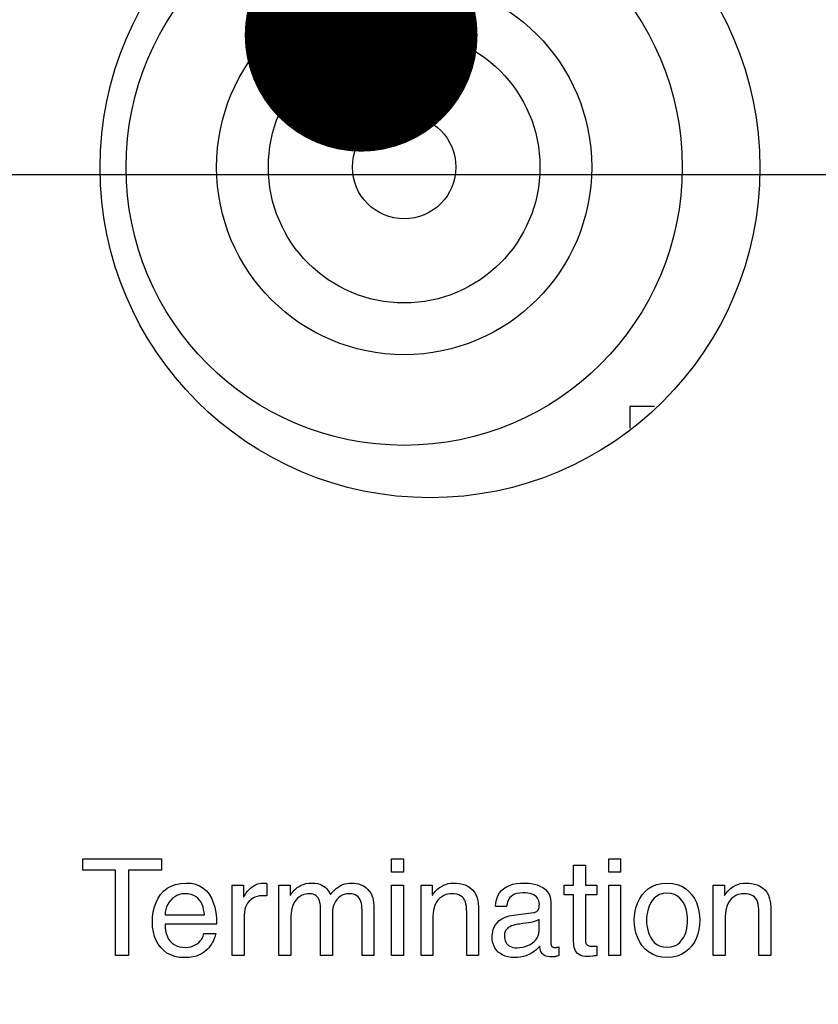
# Model space of a CAD drawing. Header units: inches. Extents: x 0 to 34, y 0 to 22.
# Tile 21 of 39: x 12.815 to 13.432, y 17.545 to 18.306. Entities that reach past the tile are written whole.
import ezdxf

# ---------------------------------------------------------------- set-up
doc = ezdxf.new("R2010")
doc.units = ezdxf.units.IN
doc.header["$LTSCALE"] = 1.87
doc.header["$MEASUREMENT"] = 0
doc.layers.get('0').update_dxf_attribs({"linetype": 'CONTINUOUS'})
for name, color, linetype in [('02___PRT_ALL_AXES', 7, 'CONTINUOUS'), ('DATUMCURVES', 7, 'CONTINUOUS'), ('DETAIL', 7, 'CONTINUOUS'), ('DIMENSIONS', 7, 'CONTINUOUS'), ('ECAD_L_2_0403HQ_IND-3_7NH-1_8A', 7, 'CONTINUOUS')]:
    doc.layers.add(name, color=color, linetype=linetype)
doc.styles.get("Standard").update_dxf_attribs({"font": 'txt', "width": 0.8})
doc.dimstyles.new('DIMSTYLE_1', dxfattribs={"dimtxt": 0.125, "dimasz": 0.18, "dimexe": 0.18, "dimexo": 0.0625, "dimgap": 0.09, "dimtad": 0, "dimtih": 1, "dimtoh": 1, "dimzin": 4, "dimdsep": 46, "dimtxsty": 'STANDARD', "dimblk": '_FILLED', "dimblk1": '_FILLED', "dimblk2": '_FILLED', "dimcen": 0.09, "dimadec": 0, "dimazin": 0, "dimtfac": 1, "dimtofl": 0, "dimtmove": 0, "dimatfit": 3, "dimldrblk": '_FILLED', "dimfxl": 1, "dimtolj": 1, "dimtzin": 4, "dimarcsym": 0})
doc.dimstyles.get("Standard").update_dxf_attribs({"dimtxt": 0.125, "dimasz": 0.18, "dimexe": 0.18, "dimexo": 0.0625, "dimgap": 0.09, "dimtad": 0, "dimtih": 1, "dimtoh": 1, "dimdec": 3, "dimzin": 4, "dimdsep": 46, "dimtxsty": 'STANDARD', "dimblk": '_FILLED', "dimblk1": '_FILLED', "dimblk2": '_FILLED', "dimcen": 0.09, "dimadec": 0, "dimazin": 0, "dimtol": 1, "dimtp": 0.01, "dimtm": 0.01, "dimtfac": 1, "dimtdec": 3, "dimtofl": 0, "dimtmove": 0, "dimatfit": 3, "dimldrblk": '_FILLED', "dimfxl": 1, "dimtolj": 1, "dimtzin": 4, "dimarcsym": 0})

# ---------------------------------------------------------------- blocks, each defined once
blk = doc.blocks.new('*D15')
at = {"layer": 'DIMENSIONS', "color": 2, "linetype": 'CONTINUOUS'}
blk.add_line((13.56837, 18.18565), (11.17706, 18.18565), dxfattribs=at)
at = {"layer": 'DIMENSIONS', "color": 2, "linetype": 'CONTINUOUS', "insert": (10.91456, 18.24815), "char_height": 0.125, "width": 0.6, "attachment_point": 3, "line_spacing_factor": 0.9}
blk.add_mtext('1.18\\P[29.9]', dxfattribs=at)
blk = doc.blocks.new('_FILLED')
at = {"color": 0, "linetype": 'BYBLOCK'}
blk.add_solid([(0, 0), (-1, 0.1736), (-1, -0.1736)], dxfattribs=at)
blk = doc.blocks.new('*D17')
at = {"layer": 'DIMENSIONS', "color": 2, "linetype": 'CONTINUOUS'}
blk.add_line((13.7377, 16.35115), (11.17706, 16.35115), dxfattribs=at)
at = {"layer": 'DIMENSIONS', "color": 2, "linetype": 'CONTINUOUS', "insert": (10.91456, 16.41365), "char_height": 0.125, "width": 0.6, "attachment_point": 3, "line_spacing_factor": 0.9}
blk.add_mtext('3.01\\P[76.5]', dxfattribs=at)

msp = doc.modelspace()

# ---------------------------------------------------------------- linework, layer by layer
at = {"color": 7, "linetype": 'CONTINUOUS'}
for radius in [0.105, 0.04]:
    msp.add_circle((13.1123, 18.19165), radius, dxfattribs=at)
at = {"layer": '02___PRT_ALL_AXES', "color": 7, "linetype": 'CONTINUOUS'}
for centre, radius in [((13.1323, 18.19115), 0.255), ((13.1123, 18.19165), 0.215), ((13.1123, 18.19165), 0.145)]:
    msp.add_circle(centre, radius, dxfattribs=at)
at = {"layer": 'DATUMCURVES', "color": 40, "linetype": 'CONTINUOUS'}
for p, q in [((12.86383, 17.6483), (12.86383, 17.65727)), ((12.86383, 17.65727), (12.92462, 17.65727)), ((12.92462, 17.65727), (12.92462, 17.6483)), ((13.10248, 17.64684), (13.10248, 17.65727)), ((13.10248, 17.65727), (13.11166, 17.65727)), ((13.11166, 17.65727), (13.11166, 17.64684)), ((13.27039, 17.64684), (13.27039, 17.65727)), ((13.27039, 17.65727), (13.27957, 17.65727)), ((13.27957, 17.65727), (13.27957, 17.64684)), ((13.24331, 17.63694), (13.24331, 17.65216)), ((13.24331, 17.65216), (13.25249, 17.65216)), ((13.25249, 17.65216), (13.25249, 17.63694)), ((12.88917, 17.6483), (12.86383, 17.6483)), ((12.88917, 17.5824), (12.88917, 17.6483)), ((12.89929, 17.6483), (12.89929, 17.5824)), ((12.92462, 17.6483), (12.89929, 17.6483)), ((13.11166, 17.64684), (13.10248, 17.64684)), ((13.27957, 17.64684), (13.27039, 17.64684)), ((12.92635, 17.63222), (12.92906, 17.63439)), ((12.92906, 17.63439), (12.93216, 17.63614)), ((12.93216, 17.63614), (12.93566, 17.63743)), ((12.93566, 17.63743), (12.93956, 17.63823)), ((12.93956, 17.63823), (12.94386, 17.6385)), ((12.94386, 17.6385), (12.94763, 17.63825)), ((12.94763, 17.63825), (12.95107, 17.63749)), ((12.95107, 17.63749), (12.95417, 17.63625)), ((12.95417, 17.63625), (12.95694, 17.63454)), ((12.95694, 17.63454), (12.95938, 17.6324)), ((12.97947, 17.5824), (12.97947, 17.63694)), ((12.97947, 17.63694), (12.98812, 17.63694)), ((12.98812, 17.63694), (12.98812, 17.62786)), ((12.9924, 17.63345), (12.99356, 17.63457)), ((12.99356, 17.63457), (12.99478, 17.63557)), ((12.99478, 17.63557), (12.99607, 17.63643)), ((12.99607, 17.63643), (12.99744, 17.63716)), ((12.99744, 17.63716), (12.99887, 17.63774)), ((12.99887, 17.63774), (13.00039, 17.63816)), ((13.00039, 17.63816), (13.00198, 17.63842)), ((13.00198, 17.63842), (13.00366, 17.6385)), ((13.00366, 17.6385), (13.00393, 17.6385)), ((13.00393, 17.6385), (13.00418, 17.63849)), ((13.00418, 17.63849), (13.00441, 17.63848)), ((13.00441, 17.63848), (13.00463, 17.63847)), ((13.00463, 17.63847), (13.00482, 17.63845)), ((13.00482, 17.63845), (13.00501, 17.63842)), ((13.00501, 17.63842), (13.00519, 17.6384)), ((13.00519, 17.6384), (13.00536, 17.63836)), ((13.00536, 17.63836), (13.00553, 17.63833)), ((13.00553, 17.63833), (13.0057, 17.63828)), ((13.0057, 17.63828), (13.00587, 17.63824)), ((13.00587, 17.63824), (13.00605, 17.63819)), ((13.00605, 17.63819), (13.00605, 17.6287)), ((13.0155, 17.5824), (13.0155, 17.63694)), ((13.0155, 17.63694), (13.02416, 17.63694)), ((13.02416, 17.63694), (13.02416, 17.62922)), ((13.02734, 17.63293), (13.02843, 17.63395)), ((13.02843, 17.63395), (13.02967, 17.63496)), ((13.02967, 17.63496), (13.03108, 17.6359)), ((13.03108, 17.6359), (13.03266, 17.63675)), ((13.03266, 17.63675), (13.03441, 17.63746)), ((13.03441, 17.63746), (13.03636, 17.63802)), ((13.03636, 17.63802), (13.0385, 17.63838)), ((13.0385, 17.63838), (13.04084, 17.6385)), ((13.04084, 17.6385), (13.04316, 17.63838)), ((13.04316, 17.63838), (13.04521, 17.63805)), ((13.04521, 17.63805), (13.04702, 17.63753)), ((13.04702, 17.63753), (13.04861, 17.63685)), ((13.04861, 17.63685), (13.04999, 17.63606)), ((13.04999, 17.63606), (13.05118, 17.63517)), ((13.05118, 17.63517), (13.0522, 17.63421)), ((13.0522, 17.63421), (13.05306, 17.63323)), ((13.05869, 17.63318), (13.05982, 17.63421)), ((13.05982, 17.63421), (13.061, 17.63515)), ((13.061, 17.63515), (13.06223, 17.63599)), ((13.06223, 17.63599), (13.06354, 17.63672)), ((13.06354, 17.63672), (13.06496, 17.63734)), ((13.06496, 17.63734), (13.06649, 17.63784)), ((13.06649, 17.63784), (13.06817, 17.6382)), ((13.06817, 17.6382), (13.07, 17.63843)), ((13.07, 17.63843), (13.07202, 17.6385)), ((13.07202, 17.6385), (13.07358, 17.63843)), ((13.07358, 17.63843), (13.0753, 17.63821)), ((13.0753, 17.63821), (13.07712, 17.63779)), ((13.07712, 17.63779), (13.07899, 17.63715)), ((13.07899, 17.63715), (13.08086, 17.63626)), ((13.08086, 17.63626), (13.08265, 17.63507)), ((13.08265, 17.63507), (13.08433, 17.63357)), ((13.10248, 17.5824), (13.10248, 17.63694)), ((13.10248, 17.63694), (13.11166, 17.63694)), ((13.11166, 17.63694), (13.11166, 17.5824)), ((13.1254, 17.5824), (13.1254, 17.63694)), ((13.1254, 17.63694), (13.13405, 17.63694)), ((13.13405, 17.63694), (13.13405, 17.62922)), ((13.13733, 17.63293), (13.13845, 17.63395)), ((13.13845, 17.63395), (13.13972, 17.63496)), ((13.13972, 17.63496), (13.14115, 17.6359)), ((13.14115, 17.6359), (13.14273, 17.63675)), ((13.14273, 17.63675), (13.14448, 17.63746)), ((13.14448, 17.63746), (13.14639, 17.63802)), ((13.14639, 17.63802), (13.14847, 17.63838)), ((13.14847, 17.63838), (13.15073, 17.6385)), ((13.15073, 17.6385), (13.15288, 17.63843)), ((13.15288, 17.63843), (13.15508, 17.63818)), ((13.15508, 17.63818), (13.15728, 17.63772)), ((13.15728, 17.63772), (13.15943, 17.63703)), ((13.15943, 17.63703), (13.1615, 17.63608)), ((13.1615, 17.63608), (13.16344, 17.63484)), ((13.16344, 17.63484), (13.1652, 17.63327)), ((13.18756, 17.63273), (13.18937, 17.63432)), ((13.18937, 17.63432), (13.19146, 17.63564)), ((13.19146, 17.63564), (13.1938, 17.63669)), ((13.1938, 17.63669), (13.19639, 17.6375)), ((13.19639, 17.6375), (13.19921, 17.63806)), ((13.19921, 17.63806), (13.20226, 17.6384)), ((13.20226, 17.6384), (13.20552, 17.6385)), ((13.20552, 17.6385), (13.20684, 17.63847)), ((13.20684, 17.63847), (13.20854, 17.63835)), ((13.20854, 17.63835), (13.21053, 17.63809)), ((13.21053, 17.63809), (13.21271, 17.63766)), ((13.21271, 17.63766), (13.21499, 17.63702)), ((13.21499, 17.63702), (13.21728, 17.63613)), ((13.21728, 17.63613), (13.21947, 17.63495)), ((13.21947, 17.63495), (13.22148, 17.63343)), ((13.23592, 17.62933), (13.23592, 17.63694)), ((13.23592, 17.63694), (13.24331, 17.63694)), ((13.25249, 17.63694), (13.26125, 17.63694)), ((13.26125, 17.63694), (13.26125, 17.62933)), ((13.27039, 17.5824), (13.27039, 17.63694)), ((13.27039, 17.63694), (13.27957, 17.63694)), ((13.27957, 17.63694), (13.27957, 17.5824)), ((13.29859, 17.63195), (13.30121, 17.63417)), ((13.30121, 17.63417), (13.30422, 17.63599)), ((13.30422, 17.63599), (13.3076, 17.63735)), ((13.3076, 17.63735), (13.31136, 17.63821)), ((13.31136, 17.63821), (13.31552, 17.6385)), ((13.31552, 17.6385), (13.31968, 17.63821)), ((13.31968, 17.63821), (13.32344, 17.63735)), ((13.32344, 17.63735), (13.32683, 17.63599)), ((13.32683, 17.63599), (13.32983, 17.63417)), ((13.32983, 17.63417), (13.33246, 17.63195)), ((13.35123, 17.5824), (13.35123, 17.63694)), ((13.35123, 17.63694), (13.35989, 17.63694)), ((13.35989, 17.63694), (13.35989, 17.62922)), ((13.36316, 17.63293), (13.36428, 17.63395)), ((13.36428, 17.63395), (13.36555, 17.63496)), ((13.36555, 17.63496), (13.36698, 17.6359)), ((13.36698, 17.6359), (13.36857, 17.63675)), ((13.36857, 17.63675), (13.37031, 17.63746)), ((13.37031, 17.63746), (13.37223, 17.63802)), ((13.37223, 17.63802), (13.37431, 17.63838)), ((13.37431, 17.63838), (13.37657, 17.6385)), ((13.37657, 17.6385), (13.37872, 17.63843)), ((13.37872, 17.63843), (13.38091, 17.63818)), ((13.38091, 17.63818), (13.38311, 17.63772)), ((13.38311, 17.63772), (13.38527, 17.63703)), ((13.38527, 17.63703), (13.38734, 17.63608)), ((13.38734, 17.63608), (13.38927, 17.63484)), ((13.38927, 17.63484), (13.39103, 17.63327)), ((12.92047, 17.62353), (12.92206, 17.62676)), ((12.92206, 17.62676), (12.92401, 17.62966)), ((12.92401, 17.62966), (12.92635, 17.63222)), ((12.93333, 17.62671), (12.93188, 17.6253)), ((12.93494, 17.62792), (12.93333, 17.62671)), ((12.93669, 17.62891), (12.93494, 17.62792)), ((12.93856, 17.62964), (12.93669, 17.62891)), ((12.94054, 17.6301), (12.93856, 17.62964)), ((12.94261, 17.63026), (12.94054, 17.6301)), ((12.94524, 17.6301), (12.94261, 17.63026)), ((12.94757, 17.62964), (12.94524, 17.6301)), ((12.94962, 17.62891), (12.94757, 17.62964)), ((12.9514, 17.62792), (12.94962, 17.62891)), ((12.95292, 17.62671), (12.9514, 17.62792)), ((12.95421, 17.6253), (12.95292, 17.62671)), ((12.95938, 17.6324), (12.96149, 17.62984)), ((12.96149, 17.62984), (12.96328, 17.62687)), ((12.96328, 17.62687), (12.96474, 17.62352)), ((12.98812, 17.62786), (12.98833, 17.62786)), ((12.98833, 17.62786), (12.98927, 17.62941)), ((12.98927, 17.62941), (12.99026, 17.63086)), ((12.99026, 17.63086), (12.9913, 17.63221)), ((12.9913, 17.63221), (12.9924, 17.63345)), ((12.99519, 17.62668), (12.99372, 17.62562)), ((12.99682, 17.62754), (12.99519, 17.62668)), ((12.99861, 17.62817), (12.99682, 17.62754)), ((13.00054, 17.62857), (12.99861, 17.62817)), ((13.00261, 17.6287), (13.00054, 17.62857)), ((13.00605, 17.6287), (13.00261, 17.6287)), ((13.02416, 17.62922), (13.02437, 17.62922)), ((13.02437, 17.62922), (13.02492, 17.63002)), ((13.02492, 17.63002), (13.0256, 17.63092)), ((13.0256, 17.63092), (13.0264, 17.6319)), ((13.0264, 17.6319), (13.02734, 17.63293)), ((13.02992, 17.62674), (13.02851, 17.62524)), ((13.03144, 17.62794), (13.02992, 17.62674)), ((13.03302, 17.62885), (13.03144, 17.62794)), ((13.03462, 17.62951), (13.03302, 17.62885)), ((13.03619, 17.62995), (13.03462, 17.62951)), ((13.03769, 17.63019), (13.03619, 17.62995)), ((13.03907, 17.63026), (13.03769, 17.63019)), ((13.04066, 17.63015), (13.03907, 17.63026)), ((13.04206, 17.62983), (13.04066, 17.63015)), ((13.04326, 17.62933), (13.04206, 17.62983)), ((13.0443, 17.62866), (13.04326, 17.62933)), ((13.04517, 17.62785), (13.0443, 17.62866)), ((13.04588, 17.62693), (13.04517, 17.62785)), ((13.04646, 17.62591), (13.04588, 17.62693)), ((13.05306, 17.63323), (13.05379, 17.63225)), ((13.05379, 17.63225), (13.0544, 17.63131)), ((13.0544, 17.63131), (13.05491, 17.63043)), ((13.05491, 17.63043), (13.05533, 17.62964)), ((13.05533, 17.62964), (13.05647, 17.63089)), ((13.05647, 17.63089), (13.05758, 17.63207)), ((13.05758, 17.63207), (13.05869, 17.63318)), ((13.06151, 17.62699), (13.06031, 17.6257)), ((13.06287, 17.6281), (13.06151, 17.62699)), ((13.06436, 17.62901), (13.06287, 17.6281)), ((13.06599, 17.62969), (13.06436, 17.62901)), ((13.06775, 17.63012), (13.06599, 17.62969)), ((13.06962, 17.63026), (13.06775, 17.63012)), ((13.07146, 17.63016), (13.06962, 17.63026)), ((13.07309, 17.62985), (13.07146, 17.63016)), ((13.0745, 17.62935), (13.07309, 17.62985)), ((13.07572, 17.62866), (13.0745, 17.62935)), ((13.07675, 17.6278), (13.07572, 17.62866)), ((13.07761, 17.62677), (13.07675, 17.6278)), ((13.07831, 17.62559), (13.07761, 17.62677)), ((13.08433, 17.63357), (13.08583, 17.63172)), ((13.08583, 17.63172), (13.08709, 17.62949)), ((13.08709, 17.62949), (13.08806, 17.62683)), ((13.08806, 17.62683), (13.08869, 17.62373)), ((13.13405, 17.62922), (13.13426, 17.62922)), ((13.13426, 17.62922), (13.13482, 17.63002)), ((13.13482, 17.63002), (13.13552, 17.63092)), ((13.13552, 17.63092), (13.13635, 17.6319)), ((13.13635, 17.6319), (13.13733, 17.63293)), ((13.13981, 17.62674), (13.1384, 17.62524)), ((13.14133, 17.62794), (13.13981, 17.62674)), ((13.14291, 17.62885), (13.14133, 17.62794)), ((13.14451, 17.62951), (13.14291, 17.62885)), ((13.14608, 17.62995), (13.14451, 17.62951)), ((13.14758, 17.63019), (13.14608, 17.62995)), ((13.14896, 17.63026), (13.14758, 17.63019)), ((13.15107, 17.63016), (13.14896, 17.63026)), ((13.15294, 17.62986), (13.15107, 17.63016)), ((13.15457, 17.62937), (13.15294, 17.62986)), ((13.15597, 17.62867), (13.15457, 17.62937)), ((13.15717, 17.62777), (13.15597, 17.62867)), ((13.15816, 17.62668), (13.15717, 17.62777)), ((13.15897, 17.62539), (13.15816, 17.62668)), ((13.1652, 17.63327), (13.16675, 17.63135)), ((13.16675, 17.63135), (13.16802, 17.62904)), ((13.16802, 17.62904), (13.16899, 17.62632)), ((13.16899, 17.62632), (13.1696, 17.62316)), ((13.18327, 17.62346), (13.18388, 17.62623)), ((13.18388, 17.62623), (13.1848, 17.62869)), ((13.1848, 17.62869), (13.18604, 17.63086)), ((13.18604, 17.63086), (13.18756, 17.63273)), ((13.19325, 17.62609), (13.19265, 17.62494)), ((13.19403, 17.62719), (13.19325, 17.62609)), ((13.19501, 17.62819), (13.19403, 17.62719)), ((13.19622, 17.62908), (13.19501, 17.62819)), ((13.19769, 17.62983), (13.19622, 17.62908)), ((13.19946, 17.6304), (13.19769, 17.62983)), ((13.20154, 17.63076), (13.19946, 17.6304)), ((13.20396, 17.63089), (13.20154, 17.63076)), ((13.20603, 17.63082), (13.20396, 17.63089)), ((13.20792, 17.63063), (13.20603, 17.63082)), ((13.20962, 17.63031), (13.20792, 17.63063)), ((13.21113, 17.62986), (13.20962, 17.63031)), ((13.21247, 17.6293), (13.21113, 17.62986)), ((13.21362, 17.62861), (13.21247, 17.6293)), ((13.21459, 17.6278), (13.21362, 17.62861)), ((13.21538, 17.62687), (13.21459, 17.6278)), ((13.216, 17.62583), (13.21538, 17.62687)), ((13.22148, 17.63343), (13.22321, 17.63155)), ((13.22321, 17.63155), (13.22456, 17.62926)), ((13.22456, 17.62926), (13.22544, 17.62651)), ((13.22544, 17.62651), (13.22575, 17.62328)), ((13.24331, 17.62933), (13.23592, 17.62933)), ((13.24331, 17.59335), (13.24331, 17.62933)), ((13.25249, 17.62933), (13.25249, 17.59387)), ((13.26125, 17.62933), (13.25249, 17.62933)), ((13.29288, 17.62344), (13.29443, 17.62654)), ((13.29443, 17.62654), (13.29632, 17.62939)), ((13.29632, 17.62939), (13.29859, 17.63195)), ((13.30557, 17.62679), (13.30397, 17.62495)), ((13.3075, 17.62834), (13.30557, 17.62679)), ((13.30979, 17.62954), (13.3075, 17.62834)), ((13.31245, 17.6303), (13.30979, 17.62954)), ((13.31552, 17.63058), (13.31245, 17.6303)), ((13.31859, 17.6303), (13.31552, 17.63058)), ((13.32126, 17.62954), (13.31859, 17.6303)), ((13.32354, 17.62834), (13.32126, 17.62954)), ((13.32547, 17.62679), (13.32354, 17.62834)), ((13.32707, 17.62495), (13.32547, 17.62679)), ((13.33246, 17.63195), (13.33472, 17.62939)), ((13.33472, 17.62939), (13.33662, 17.62654)), ((13.33662, 17.62654), (13.33816, 17.62344)), ((13.35989, 17.62922), (13.36009, 17.62922)), ((13.36009, 17.62922), (13.36065, 17.63002)), ((13.36065, 17.63002), (13.36135, 17.63092)), ((13.36135, 17.63092), (13.36218, 17.6319)), ((13.36218, 17.6319), (13.36316, 17.63293)), ((13.36565, 17.62674), (13.36424, 17.62524)), ((13.36717, 17.62794), (13.36565, 17.62674)), ((13.36875, 17.62885), (13.36717, 17.62794)), ((13.37035, 17.62951), (13.36875, 17.62885)), ((13.37192, 17.62995), (13.37035, 17.62951)), ((13.37342, 17.63019), (13.37192, 17.62995)), ((13.37479, 17.63026), (13.37342, 17.63019)), ((13.37691, 17.63016), (13.37479, 17.63026)), ((13.37877, 17.62986), (13.37691, 17.63016)), ((13.3804, 17.62937), (13.37877, 17.62986)), ((13.38181, 17.62867), (13.3804, 17.62937)), ((13.383, 17.62777), (13.38181, 17.62867)), ((13.384, 17.62668), (13.383, 17.62777)), ((13.3848, 17.62539), (13.384, 17.62668)), ((13.39103, 17.63327), (13.39258, 17.63135)), ((13.39258, 17.63135), (13.39385, 17.62904)), ((13.39385, 17.62904), (13.39482, 17.62632)), ((13.39482, 17.62632), (13.39543, 17.62316)), ((12.91838, 17.61627), (12.91924, 17.62003)), ((12.91924, 17.62003), (12.92047, 17.62353)), ((12.92867, 17.6201), (12.92803, 17.61814)), ((12.92954, 17.62197), (12.92867, 17.6201)), ((12.93061, 17.62371), (12.92954, 17.62197)), ((12.93188, 17.6253), (12.93061, 17.62371)), ((12.95527, 17.62371), (12.95421, 17.6253)), ((12.95613, 17.62197), (12.95527, 17.62371)), ((12.9568, 17.6201), (12.95613, 17.62197)), ((12.9573, 17.61814), (12.9568, 17.6201)), ((12.96474, 17.62352), (12.96587, 17.61981)), ((12.96587, 17.61981), (12.96668, 17.61575)), ((12.98962, 17.61973), (12.98908, 17.61794)), ((12.99036, 17.62141), (12.98962, 17.61973)), ((12.9913, 17.62297), (12.99036, 17.62141)), ((12.99242, 17.62438), (12.9913, 17.62297)), ((12.99372, 17.62562), (12.99242, 17.62438)), ((13.02538, 17.61861), (13.02486, 17.61559)), ((13.0262, 17.6212), (13.02538, 17.61861)), ((13.02725, 17.62341), (13.0262, 17.6212)), ((13.02851, 17.62524), (13.02725, 17.62341)), ((13.04691, 17.62481), (13.04646, 17.62591)), ((13.04723, 17.62367), (13.04691, 17.62481)), ((13.04745, 17.62249), (13.04723, 17.62367)), ((13.04758, 17.62131), (13.04745, 17.62249)), ((13.04762, 17.62015), (13.04758, 17.62131)), ((13.04762, 17.5824), (13.04762, 17.62015)), ((13.05721, 17.61928), (13.0569, 17.61749)), ((13.05771, 17.62103), (13.05721, 17.61928)), ((13.0584, 17.6227), (13.05771, 17.62103)), ((13.05927, 17.62426), (13.0584, 17.6227)), ((13.06031, 17.6257), (13.05927, 17.62426)), ((13.07885, 17.62426), (13.07831, 17.62559)), ((13.07925, 17.62279), (13.07885, 17.62426)), ((13.07953, 17.62119), (13.07925, 17.62279)), ((13.07968, 17.61947), (13.07953, 17.62119)), ((13.07973, 17.61765), (13.07968, 17.61947)), ((13.08869, 17.62373), (13.08891, 17.62015)), ((13.08891, 17.62015), (13.08891, 17.5824)), ((13.13528, 17.61861), (13.13476, 17.61559)), ((13.13609, 17.6212), (13.13528, 17.61861)), ((13.13714, 17.62341), (13.13609, 17.6212)), ((13.1384, 17.62524), (13.13714, 17.62341)), ((13.1596, 17.6239), (13.15897, 17.62539)), ((13.16008, 17.62222), (13.1596, 17.6239)), ((13.1604, 17.62033), (13.16008, 17.62222)), ((13.16058, 17.61826), (13.1604, 17.62033)), ((13.1696, 17.62316), (13.16982, 17.61952)), ((13.16982, 17.61952), (13.16982, 17.5824)), ((13.183, 17.62036), (13.18327, 17.62346)), ((13.19145, 17.62036), (13.183, 17.62036)), ((13.19163, 17.62144), (13.19145, 17.62036)), ((13.19187, 17.62259), (13.19163, 17.62144)), ((13.1922, 17.62376), (13.19187, 17.62259)), ((13.19265, 17.62494), (13.1922, 17.62376)), ((13.21644, 17.62468), (13.216, 17.62583)), ((13.21603, 17.61799), (13.21634, 17.61876)), ((13.21634, 17.61876), (13.21658, 17.61968)), ((13.2167, 17.62341), (13.21644, 17.62468)), ((13.21658, 17.61968), (13.21673, 17.62077)), ((13.21679, 17.62203), (13.2167, 17.62341)), ((13.21673, 17.62077), (13.21679, 17.62203)), ((13.22575, 17.62328), (13.22575, 17.59189)), ((13.29085, 17.61674), (13.29169, 17.62016)), ((13.29169, 17.62016), (13.29288, 17.62344)), ((13.30164, 17.62067), (13.30086, 17.61837)), ((13.30267, 17.62289), (13.30164, 17.62067)), ((13.30397, 17.62495), (13.30267, 17.62289)), ((13.32837, 17.62289), (13.32707, 17.62495)), ((13.3294, 17.62067), (13.32837, 17.62289)), ((13.33018, 17.61837), (13.3294, 17.62067)), ((13.33816, 17.62344), (13.33935, 17.62016)), ((13.33935, 17.62016), (13.34019, 17.61674)), ((13.36111, 17.61861), (13.36059, 17.61559)), ((13.36192, 17.6212), (13.36111, 17.61861)), ((13.36298, 17.62341), (13.36192, 17.6212)), ((13.36424, 17.62524), (13.36298, 17.62341)), ((13.38544, 17.6239), (13.3848, 17.62539)), ((13.38591, 17.62222), (13.38544, 17.6239)), ((13.38623, 17.62033), (13.38591, 17.62222)), ((13.38641, 17.61826), (13.38623, 17.62033)), ((13.39543, 17.62316), (13.39565, 17.61952)), ((13.39565, 17.61952), (13.39565, 17.5824)), ((12.91769, 17.60816), (12.91786, 17.61231)), ((12.91786, 17.61231), (12.91838, 17.61627)), ((12.92763, 17.61609), (12.92749, 17.614)), ((12.92749, 17.614), (12.95783, 17.614)), ((12.92803, 17.61814), (12.92763, 17.61609)), ((12.95764, 17.61609), (12.9573, 17.61814)), ((12.95783, 17.614), (12.95764, 17.61609)), ((12.96668, 17.61575), (12.96716, 17.61138)), ((12.96716, 17.61138), (12.96732, 17.6067)), ((12.98875, 17.61605), (12.98864, 17.6141)), ((12.98864, 17.6141), (12.98864, 17.5824)), ((12.98908, 17.61794), (12.98875, 17.61605)), ((13.02486, 17.61559), (13.02468, 17.61212)), ((13.02468, 17.61212), (13.02468, 17.5824)), ((13.0569, 17.61749), (13.05679, 17.61567)), ((13.05679, 17.61567), (13.05679, 17.5824)), ((13.07973, 17.5824), (13.07973, 17.61765)), ((13.13476, 17.61559), (13.13457, 17.61212)), ((13.13457, 17.61212), (13.13457, 17.5824)), ((13.16064, 17.61598), (13.16058, 17.61826)), ((13.16064, 17.5824), (13.16064, 17.61598)), ((13.1858, 17.60944), (13.18785, 17.61087)), ((13.18785, 17.61087), (13.19035, 17.61209)), ((13.19035, 17.61209), (13.19334, 17.61305)), ((13.19334, 17.61305), (13.19687, 17.61369)), ((13.19687, 17.61369), (13.21255, 17.61563)), ((13.21255, 17.61563), (13.21311, 17.61574)), ((13.21311, 17.61574), (13.21366, 17.6159)), ((13.21366, 17.6159), (13.21421, 17.61613)), ((13.21421, 17.61613), (13.21473, 17.61644)), ((13.21473, 17.61644), (13.21521, 17.61684)), ((13.21521, 17.61684), (13.21565, 17.61735)), ((13.21565, 17.61735), (13.21603, 17.61799)), ((13.29018, 17.60972), (13.29035, 17.61325)), ((13.29035, 17.61325), (13.29085, 17.61674)), ((13.29973, 17.61167), (13.29967, 17.60972)), ((13.29993, 17.6138), (13.29973, 17.61167)), ((13.3003, 17.61606), (13.29993, 17.6138)), ((13.30086, 17.61837), (13.3003, 17.61606)), ((13.33074, 17.61606), (13.33018, 17.61837)), ((13.33111, 17.6138), (13.33074, 17.61606)), ((13.33131, 17.61167), (13.33111, 17.6138)), ((13.33137, 17.60972), (13.33131, 17.61167)), ((13.34019, 17.61674), (13.34069, 17.61325)), ((13.34069, 17.61325), (13.34086, 17.60972)), ((13.36059, 17.61559), (13.36041, 17.61212)), ((13.36041, 17.61212), (13.36041, 17.5824)), ((13.38647, 17.61598), (13.38641, 17.61826)), ((13.38647, 17.5824), (13.38647, 17.61598)), ((12.91788, 17.60432), (12.91769, 17.60816)), ((12.91844, 17.60067), (12.91788, 17.60432)), ((12.92749, 17.6067), (12.9276, 17.60396)), ((12.96732, 17.6067), (12.92749, 17.6067)), ((12.9276, 17.60396), (12.92793, 17.60142)), ((13.18121, 17.60264), (13.1819, 17.6044)), ((13.1819, 17.6044), (13.18287, 17.60615)), ((13.18287, 17.60615), (13.18416, 17.60785)), ((13.18416, 17.60785), (13.1858, 17.60944)), ((13.19281, 17.60401), (13.19181, 17.60316)), ((13.19394, 17.60472), (13.19281, 17.60401)), ((13.19516, 17.60529), (13.19394, 17.60472)), ((13.19644, 17.60576), (13.19516, 17.60529)), ((13.19774, 17.60612), (13.19644, 17.60576)), ((13.19904, 17.60641), (13.19774, 17.60612)), ((13.20029, 17.60663), (13.19904, 17.60641)), ((13.20146, 17.6068), (13.20029, 17.60663)), ((13.20412, 17.60716), (13.20146, 17.6068)), ((13.20642, 17.60749), (13.20412, 17.60716)), ((13.20841, 17.6078), (13.20642, 17.60749)), ((13.21011, 17.60809), (13.20841, 17.6078)), ((13.21154, 17.60837), (13.21011, 17.60809)), ((13.21273, 17.60864), (13.21154, 17.60837)), ((13.21372, 17.60891), (13.21273, 17.60864)), ((13.21453, 17.60917), (13.21372, 17.60891)), ((13.2152, 17.60943), (13.21453, 17.60917)), ((13.21574, 17.60969), (13.2152, 17.60943)), ((13.21619, 17.60996), (13.21574, 17.60969)), ((13.21657, 17.61024), (13.21619, 17.60996)), ((13.21657, 17.60128), (13.21657, 17.61024)), ((13.29035, 17.6062), (13.29018, 17.60972)), ((13.29085, 17.6027), (13.29035, 17.6062)), ((13.29967, 17.60972), (13.29973, 17.60778)), ((13.29973, 17.60778), (13.29993, 17.60564)), ((13.29993, 17.60564), (13.3003, 17.60338)), ((13.3003, 17.60338), (13.30086, 17.60107)), ((13.33018, 17.60107), (13.33074, 17.60338)), ((13.33074, 17.60338), (13.33111, 17.60564)), ((13.33111, 17.60564), (13.33131, 17.60778)), ((13.33131, 17.60778), (13.33137, 17.60972)), ((13.34069, 17.6062), (13.34019, 17.6027)), ((13.34086, 17.60972), (13.34069, 17.6062)), ((12.91935, 17.59725), (12.91844, 17.60067)), ((12.92061, 17.59408), (12.91935, 17.59725)), ((12.92793, 17.60142), (12.92849, 17.5991)), ((12.92849, 17.5991), (12.92926, 17.597)), ((12.92926, 17.597), (12.93025, 17.59512)), ((12.95555, 17.59491), (12.9563, 17.59611)), ((12.9563, 17.59611), (12.95687, 17.5973)), ((12.95687, 17.5973), (12.95724, 17.59844)), ((12.95724, 17.59844), (12.95742, 17.5995)), ((12.95742, 17.5995), (12.9666, 17.5995)), ((12.96591, 17.59672), (12.96547, 17.5955)), ((12.96624, 17.59781), (12.96591, 17.59672)), ((12.96647, 17.59875), (12.96624, 17.59781)), ((12.9666, 17.5995), (12.96647, 17.59875)), ((13.18029, 17.59659), (13.18033, 17.59785)), ((13.18044, 17.5943), (13.18029, 17.59659)), ((13.18033, 17.59785), (13.18046, 17.59931)), ((13.18046, 17.59931), (13.18074, 17.60093)), ((13.18074, 17.60093), (13.18121, 17.60264)), ((13.18993, 17.59955), (13.18978, 17.59794)), ((13.18978, 17.59794), (13.18984, 17.59651)), ((13.18984, 17.59651), (13.19004, 17.59518)), ((13.19033, 17.60094), (13.18993, 17.59955)), ((13.19098, 17.60214), (13.19033, 17.60094)), ((13.19181, 17.60316), (13.19098, 17.60214)), ((13.2141, 17.59471), (13.21514, 17.5962)), ((13.21514, 17.5962), (13.21592, 17.59779)), ((13.21592, 17.59779), (13.21641, 17.59949)), ((13.21641, 17.59949), (13.21657, 17.60128)), ((13.29169, 17.59929), (13.29085, 17.6027)), ((13.29288, 17.59601), (13.29169, 17.59929)), ((13.29443, 17.59291), (13.29288, 17.59601)), ((13.30086, 17.60107), (13.30164, 17.59877)), ((13.30164, 17.59877), (13.30267, 17.59656)), ((13.30267, 17.59656), (13.30397, 17.59449)), ((13.32707, 17.59449), (13.32837, 17.59656)), ((13.32837, 17.59656), (13.3294, 17.59877)), ((13.3294, 17.59877), (13.33018, 17.60107)), ((13.33816, 17.59601), (13.33662, 17.59291)), ((13.33935, 17.59929), (13.33816, 17.59601)), ((13.34019, 17.6027), (13.33935, 17.59929)), ((12.92221, 17.59119), (12.92061, 17.59408)), ((12.92414, 17.58859), (12.92221, 17.59119)), ((12.92639, 17.58633), (12.92414, 17.58859)), ((12.93025, 17.59512), (12.93147, 17.59347)), ((12.93147, 17.59347), (12.9329, 17.59206)), ((12.9329, 17.59206), (12.93455, 17.59089)), ((12.93455, 17.59089), (12.93642, 17.58997)), ((12.93642, 17.58997), (12.93851, 17.58931)), ((12.93851, 17.58931), (12.94082, 17.5889)), ((12.94082, 17.5889), (12.94334, 17.58877)), ((12.94334, 17.58877), (12.94543, 17.5889)), ((12.94543, 17.5889), (12.94737, 17.58928)), ((12.94737, 17.58928), (12.94915, 17.58987)), ((12.94915, 17.58987), (12.95077, 17.59065)), ((12.95077, 17.59065), (12.95222, 17.59157)), ((12.95222, 17.59157), (12.95351, 17.59261)), ((12.95351, 17.59261), (12.95462, 17.59374)), ((12.95462, 17.59374), (12.95555, 17.59491)), ((12.96127, 17.58849), (12.95998, 17.58711)), ((12.9624, 17.58992), (12.96127, 17.58849)), ((12.96337, 17.59136), (12.9624, 17.58992)), ((12.96421, 17.59279), (12.96337, 17.59136)), ((12.9649, 17.59418), (12.96421, 17.59279)), ((12.96547, 17.5955), (12.9649, 17.59418)), ((13.18086, 17.59216), (13.18044, 17.5943)), ((13.18156, 17.59016), (13.18086, 17.59216)), ((13.1825, 17.58833), (13.18156, 17.59016)), ((13.18368, 17.58667), (13.1825, 17.58833)), ((13.19004, 17.59518), (13.19036, 17.59395)), ((13.19036, 17.59395), (13.19082, 17.59284)), ((13.19082, 17.59284), (13.19142, 17.59185)), ((13.19142, 17.59185), (13.19215, 17.59097)), ((13.19215, 17.59097), (13.19303, 17.59022)), ((13.19303, 17.59022), (13.19406, 17.58959)), ((13.19406, 17.58959), (13.19523, 17.5891)), ((13.19523, 17.5891), (13.19656, 17.58874)), ((13.19656, 17.58874), (13.19804, 17.58853)), ((13.19804, 17.58853), (13.19968, 17.58845)), ((13.19968, 17.58845), (13.20181, 17.58857)), ((13.20181, 17.58857), (13.2039, 17.5889)), ((13.2039, 17.5889), (13.20593, 17.58943)), ((13.20593, 17.58943), (13.20786, 17.59016)), ((13.20786, 17.59016), (13.20967, 17.59106)), ((13.20967, 17.59106), (13.21134, 17.59213)), ((13.21134, 17.59213), (13.21282, 17.59335)), ((13.21282, 17.59335), (13.2141, 17.59471)), ((13.21617, 17.58872), (13.21514, 17.58771)), ((13.2171, 17.5897), (13.21617, 17.58872)), ((13.2172, 17.58866), (13.2171, 17.5897)), ((13.21736, 17.58764), (13.2172, 17.58866)), ((13.22575, 17.59189), (13.22577, 17.59135)), ((13.22577, 17.59135), (13.22584, 17.59086)), ((13.22584, 17.59086), (13.22596, 17.59042)), ((13.22596, 17.59042), (13.22612, 17.59004)), ((13.22612, 17.59004), (13.22632, 17.5897)), ((13.22632, 17.5897), (13.22656, 17.58942)), ((13.22656, 17.58942), (13.22684, 17.58918)), ((13.22684, 17.58918), (13.22716, 17.58899)), ((13.22716, 17.58899), (13.22751, 17.58885)), ((13.22751, 17.58885), (13.2279, 17.58874)), ((13.2279, 17.58874), (13.22832, 17.58868)), ((13.22832, 17.58868), (13.22878, 17.58866)), ((13.22878, 17.58866), (13.22899, 17.58867)), ((13.22899, 17.58867), (13.22922, 17.58868)), ((13.22922, 17.58868), (13.22945, 17.5887)), ((13.22945, 17.5887), (13.2297, 17.58872)), ((13.2297, 17.58872), (13.22995, 17.58876)), ((13.22995, 17.58876), (13.23021, 17.58879)), ((13.23021, 17.58879), (13.23047, 17.58883)), ((13.23047, 17.58883), (13.23074, 17.58888)), ((13.23074, 17.58888), (13.231, 17.58892)), ((13.231, 17.58892), (13.23154, 17.58903)), ((13.23154, 17.58903), (13.2318, 17.58908)), ((13.2318, 17.58908), (13.2318, 17.5824)), ((13.24336, 17.59174), (13.24331, 17.59335)), ((13.2435, 17.59021), (13.24336, 17.59174)), ((13.24377, 17.58876), (13.2435, 17.59021)), ((13.24416, 17.58741), (13.24377, 17.58876)), ((13.25249, 17.59387), (13.25256, 17.59289)), ((13.25256, 17.59289), (13.25277, 17.59207)), ((13.25277, 17.59207), (13.25309, 17.5914)), ((13.25309, 17.5914), (13.25351, 17.59087)), ((13.25351, 17.59087), (13.254, 17.59045)), ((13.254, 17.59045), (13.25455, 17.59013)), ((13.25455, 17.59013), (13.25514, 17.58991)), ((13.25514, 17.58991), (13.25575, 17.58976)), ((13.25575, 17.58976), (13.25636, 17.58967)), ((13.25636, 17.58967), (13.25696, 17.58962)), ((13.25696, 17.58962), (13.25751, 17.5896)), ((13.25751, 17.5896), (13.26125, 17.5896)), ((13.26125, 17.5896), (13.26125, 17.5824)), ((13.29632, 17.59006), (13.29443, 17.59291)), ((13.29859, 17.58749), (13.29632, 17.59006)), ((13.30397, 17.59449), (13.30557, 17.59265)), ((13.30557, 17.59265), (13.3075, 17.5911)), ((13.3075, 17.5911), (13.30979, 17.58991)), ((13.30979, 17.58991), (13.31245, 17.58914)), ((13.31245, 17.58914), (13.31552, 17.58887)), ((13.31552, 17.58887), (13.31859, 17.58914)), ((13.31859, 17.58914), (13.32126, 17.58991)), ((13.32126, 17.58991), (13.32354, 17.5911)), ((13.32354, 17.5911), (13.32547, 17.59265)), ((13.32547, 17.59265), (13.32707, 17.59449)), ((13.33472, 17.59006), (13.33246, 17.58749)), ((13.33662, 17.59291), (13.33472, 17.59006)), ((12.89929, 17.5824), (12.88917, 17.5824)), ((12.92895, 17.58442), (12.92639, 17.58633)), ((12.93181, 17.58289), (12.92895, 17.58442)), ((12.93496, 17.58177), (12.93181, 17.58289)), ((12.93839, 17.58107), (12.93496, 17.58177)), ((12.94209, 17.58084), (12.93839, 17.58107)), ((12.94417, 17.58088), (12.94209, 17.58084)), ((12.94605, 17.581), (12.94417, 17.58088)), ((12.94775, 17.58119), (12.94605, 17.581)), ((12.94926, 17.58144), (12.94775, 17.58119)), ((12.95062, 17.58174), (12.94926, 17.58144)), ((12.95184, 17.58209), (12.95062, 17.58174)), ((12.95292, 17.58247), (12.95184, 17.58209)), ((12.95389, 17.58288), (12.95292, 17.58247)), ((12.95476, 17.5833), (12.95389, 17.58288)), ((12.95554, 17.58374), (12.95476, 17.5833)), ((12.95625, 17.58417), (12.95554, 17.58374)), ((12.9569, 17.58459), (12.95625, 17.58417)), ((12.95853, 17.5858), (12.9569, 17.58459)), ((12.95998, 17.58711), (12.95853, 17.5858)), ((12.98864, 17.5824), (12.97947, 17.5824)), ((13.02468, 17.5824), (13.0155, 17.5824)), ((13.05679, 17.5824), (13.04762, 17.5824)), ((13.08891, 17.5824), (13.07973, 17.5824)), ((13.11166, 17.5824), (13.10248, 17.5824)), ((13.13457, 17.5824), (13.1254, 17.5824)), ((13.16982, 17.5824), (13.16064, 17.5824)), ((13.18509, 17.58519), (13.18368, 17.58667)), ((13.1867, 17.58391), (13.18509, 17.58519)), ((13.18851, 17.58283), (13.1867, 17.58391)), ((13.1905, 17.58198), (13.18851, 17.58283)), ((13.19265, 17.58135), (13.1905, 17.58198)), ((13.19495, 17.58097), (13.19265, 17.58135)), ((13.19739, 17.58084), (13.19495, 17.58097)), ((13.19994, 17.58094), (13.19739, 17.58084)), ((13.2023, 17.58123), (13.19994, 17.58094)), ((13.20446, 17.58168), (13.2023, 17.58123)), ((13.20644, 17.58228), (13.20446, 17.58168)), ((13.20825, 17.583), (13.20644, 17.58228)), ((13.2099, 17.58382), (13.20825, 17.583)), ((13.21141, 17.58473), (13.2099, 17.58382)), ((13.21277, 17.58569), (13.21141, 17.58473)), ((13.21402, 17.58669), (13.21277, 17.58569)), ((13.21514, 17.58771), (13.21402, 17.58669)), ((13.2176, 17.58664), (13.21736, 17.58764)), ((13.21794, 17.58569), (13.2176, 17.58664)), ((13.21841, 17.58479), (13.21794, 17.58569)), ((13.21901, 17.58397), (13.21841, 17.58479)), ((13.21978, 17.58323), (13.21901, 17.58397)), ((13.22074, 17.5826), (13.21978, 17.58323)), ((13.22189, 17.58208), (13.22074, 17.5826)), ((13.22327, 17.58169), (13.22189, 17.58208)), ((13.2249, 17.58144), (13.22327, 17.58169)), ((13.2268, 17.58136), (13.2249, 17.58144)), ((13.2273, 17.58137), (13.2268, 17.58136)), ((13.22778, 17.58141), (13.2273, 17.58137)), ((13.22824, 17.58147), (13.22778, 17.58141)), ((13.22867, 17.58154), (13.22824, 17.58147)), ((13.22909, 17.58163), (13.22867, 17.58154)), ((13.22949, 17.58173), (13.22909, 17.58163)), ((13.22988, 17.58184), (13.22949, 17.58173)), ((13.23027, 17.58195), (13.22988, 17.58184)), ((13.23103, 17.58218), (13.23027, 17.58195)), ((13.23141, 17.5823), (13.23103, 17.58218)), ((13.2318, 17.5824), (13.23141, 17.5823)), ((13.24472, 17.58617), (13.24416, 17.58741)), ((13.24544, 17.58505), (13.24472, 17.58617)), ((13.24635, 17.58407), (13.24544, 17.58505)), ((13.24747, 17.58324), (13.24635, 17.58407)), ((13.24881, 17.58257), (13.24747, 17.58324)), ((13.2504, 17.58208), (13.24881, 17.58257)), ((13.25225, 17.58178), (13.2504, 17.58208)), ((13.25437, 17.58167), (13.25225, 17.58178)), ((13.25464, 17.58168), (13.25437, 17.58167)), ((13.25497, 17.58171), (13.25464, 17.58168)), ((13.25537, 17.58174), (13.25497, 17.58171)), ((13.25583, 17.58179), (13.25537, 17.58174)), ((13.25819, 17.58208), (13.25583, 17.58179)), ((13.2589, 17.58216), (13.25819, 17.58208)), ((13.25965, 17.58224), (13.2589, 17.58216)), ((13.26043, 17.58232), (13.25965, 17.58224)), ((13.26125, 17.5824), (13.26043, 17.58232)), ((13.27957, 17.5824), (13.27039, 17.5824)), ((13.30121, 17.58528), (13.29859, 17.58749)), ((13.30422, 17.58346), (13.30121, 17.58528)), ((13.3076, 17.5821), (13.30422, 17.58346)), ((13.31136, 17.58124), (13.3076, 17.5821)), ((13.31552, 17.58095), (13.31136, 17.58124)), ((13.31968, 17.58124), (13.31552, 17.58095)), ((13.32344, 17.5821), (13.31968, 17.58124)), ((13.32683, 17.58346), (13.32344, 17.5821)), ((13.32983, 17.58528), (13.32683, 17.58346)), ((13.33246, 17.58749), (13.32983, 17.58528)), ((13.36041, 17.5824), (13.35123, 17.5824)), ((13.39565, 17.5824), (13.38647, 17.5824))]:
    msp.add_line(p, q, dxfattribs=at)
at = {"layer": 'ECAD_L_2_0403HQ_IND-3_7NH-1_8A', "color": 7, "linetype": 'CONTINUOUS'}
for p, q in [((13.2868, 18.00665), (13.2868, 17.98983)), ((13.30578, 18.00665), (13.2868, 18.00665))]:
    msp.add_line(p, q, dxfattribs=at)

# ---------------------------------------------------------------- dimensions: what is measured, and where the dimension line sits
at = {"layer": 'DIMENSIONS', "color": 2, "linetype": 'CONTINUOUS'}
for feature_location, offset, origin, picture, middle in [((13.56837, 18.18565), (-2.39131, 0), (11.98952, 19.36426), '*D15', (10.56456, 18.0919)), ((13.7377, 16.35115), (-2.56063, 0), (13.8002, 19.36426), '*D17', (10.56456, 16.2574))]:
    dim = msp.add_ordinate_dim(feature_location=feature_location, offset=offset, dtype=0, origin=origin, dimstyle='DIMSTYLE_1', dxfattribs=at)
    dim.commit()
    dim.dimension.update_dxf_attribs({"geometry": picture, "text_midpoint": middle})

# ---------------------------------------------------------------- leaders
at = {"layer": 'DETAIL', "color": 2, "linetype": 'CONTINUOUS'}
msp.add_leader([(13.07904, 18.29356), (11.11456, 18.84794), (10.93456, 18.84794)], dimstyle='STANDARD', override={"dimtad": 0, "dimldrblk": 'DOT'}, dxfattribs=at)

doc.saveas('drawing.dxf')
